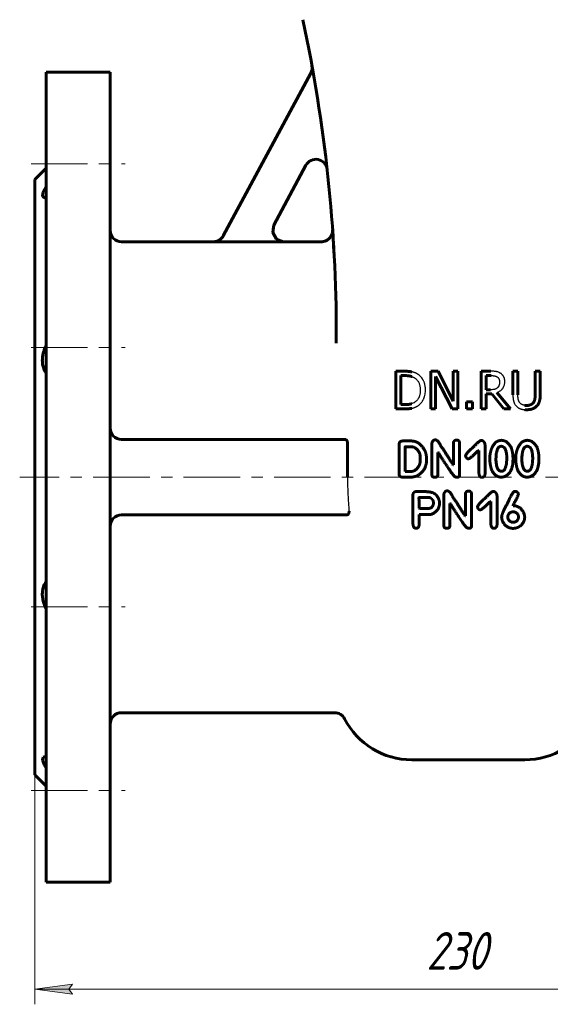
# Model space of a CAD drawing. Header units: millimetres. Extents: x 0 to 596, y -2 to 420.
# Tile 3 of 12: x 123 to 193, y 99 to 230. Entities that reach past the tile are written whole.
import ezdxf

# ---------------------------------------------------------------- set-up
doc = ezdxf.new("R2010")
doc.units = ezdxf.units.MM
for name, pattern in [('K5LT-1', [0]), ('K5LT_AXLED', [12, 7.5, -1.5, 1.5, -1.5]), ('K5LT_BASIC', [0]), ('K5LT_THIN', [0])]:
    doc.linetypes.add(name, pattern=pattern)
doc.layers.add('Системный слой', color=7, linetype='Continuous')
doc.layers.add('Системный слой (1)', color=7, linetype='Continuous', true_color=0x6c6c6c)
doc.styles.add('KDIMTEXTSTYLE', font='txt', dxfattribs={"width": 0.96, "oblique": 15, "height": 5})
doc.styles.add('KTEXTSTYLE', font='txt', dxfattribs={"width": 0.96, "height": 5})
doc.dimstyles.new('KDIMSTYLE (0.50)', dxfattribs={"dimtxt": 5, "dimasz": 1, "dimexe": 2, "dimexo": 0, "dimgap": 1, "dimtad": 1, "dimlfac": 2, "dimtxsty": 'KDIMTEXTSTYLE', "dimsah": 1, "dimcen": 0, "dimdle": 1, "dimadec": 0, "dimazin": 0, "dimtfac": 0.667, "dimtmove": 0, "dimatfit": 3, "dimfxl": 1, "dimtvp": 1, "dimtolj": 1, "dimtzin": 0, "dimarcsym": 0})

# ---------------------------------------------------------------- blocks, each defined once
blk = doc.blocks.new('U6')
at = {"layer": 'Системный слой (1)', "color": 143, "linetype": 'K5LT_BASIC', "lineweight": 60, "true_color": 0x33acca}
for p, q in [((148.72, 200.32), (136.53, 200.32)), ((163.04, 200.32), (158.06, 200.32))]:
    blk.add_line(p, q, dxfattribs=at)
blk = doc.blocks.new('U12')
at = {"layer": 'Системный слой (1)', "color": 143, "linetype": 'K5LT_BASIC', "lineweight": 60, "true_color": 0x33acca}
for p, q in [((156.73, 202.53), (156.59, 201.53)), ((156.59, 201.53), (157.08, 200.68)), ((157.08, 200.68), (158.03, 200.32)), ((158.03, 200.32), (158.06, 200.32))]:
    blk.add_line(p, q, dxfattribs=at)
blk = doc.blocks.new('U15')
at = {"layer": 'Системный слой (1)', "color": 143, "linetype": 'K5LT_BASIC', "lineweight": 60, "true_color": 0x33acca}
for p, q in [((164.65, 200.09), (164.66, 199.96)), ((164.66, 199.96), (164.67, 199.82)), ((164.67, 199.82), (164.68, 199.67))]:
    blk.add_line(p, q, dxfattribs=at)
blk = doc.blocks.new('U25')
at = {"layer": 'Системный слой (1)', "color": 143, "linetype": 'K5LT_BASIC', "lineweight": 60, "true_color": 0x33acca}
for p, q in [((126.41, 131.99), (126.15, 131.93)), ((126.44, 131.99), (126.41, 131.99)), ((126.48, 131.99), (126.44, 131.99)), ((126.53, 131.98), (126.48, 131.99)), ((126.15, 131.93), (126.04, 131.53)), ((126.04, 131.53), (126.32, 130.81)), ((126.32, 130.81), (126.53, 130.48))]:
    blk.add_line(p, q, dxfattribs=at)
blk = doc.blocks.new('U32')
at = {"layer": 'Системный слой (1)', "color": 143, "linetype": 'K5LT_BASIC', "lineweight": 60, "true_color": 0x33acca}
for p, q in [((126.1, 206.85), (126.06, 206.32)), ((126.53, 207.65), (126.1, 206.85)), ((126.06, 206.32), (126.41, 206.14)), ((126.41, 206.14), (126.44, 206.14)), ((126.44, 206.14), (126.48, 206.14)), ((126.48, 206.14), (126.53, 206.15))]:
    blk.add_line(p, q, dxfattribs=at)
blk = doc.blocks.new('D0')
at = {"layer": 'Системный слой (1)'}
for points in [[(130.03, 100.46), (129.53, 101.12), (130.03, 101.78), (125.03, 101.12)], [(240.03, 101.12), (235.03, 101.78), (235.53, 101.12), (235.03, 100.46)]]:
    blk.add_hatch(color=7, dxfattribs=at).paths.add_polyline_path(points)
at = {"layer": 'Системный слой (1)', "color": 7, "linetype": 'K5LT_THIN', "lineweight": 18, "true_color": 0xffffff}
for p, q in [((125.03, 129.57), (125.03, 99.12)), ((240.03, 129.57), (240.03, 99.12)), ((125.03, 101.12), (130.03, 101.78)), ((130.03, 100.46), (125.03, 101.12)), ((125.03, 101.12), (240.03, 101.12)), ((130.03, 101.78), (129.53, 101.12)), ((129.53, 101.12), (130.03, 100.46)), ((235.53, 101.12), (235.03, 101.78)), ((235.03, 101.78), (240.03, 101.12)), ((240.03, 101.12), (235.03, 100.46)), ((235.03, 100.46), (235.53, 101.12))]:
    blk.add_line(p, q, dxfattribs=at)
blk.add_wipeout([(176.99, 102.12), (176.99, 109.5), (187.62, 109.5), (187.62, 102.12)]).dxf.layer = 'Системный слой (1)'
at = {"layer": 'Системный слой (1)', "color": 7, "insert": (176.99, 108.71), "char_height": 5, "attachment_point": 1, "style": 'KTEXTSTYLE'}
blk.add_mtext('\\fArial|b0|c204|p34;\\H5.0;\\W1.000;\\Q15;\\fGOST Type AU|b0|i0|c204|p34;\\Q15;\\W0.960;230', dxfattribs=at)
blk = doc.blocks.new('KDIMARROW_01')
at = {"layer": 'Системный слой'}
blk.add_hatch(color=0, dxfattribs=at).paths.add_polyline_path([(-5, -0.66), (0, 0), (-5, 0.66), (-4.5, 0)])
at = {"layer": 'Системный слой', "color": 0, "linetype": 'K5LT_THIN', "lineweight": 18}
for p, q in [((-4.5, 0), (-5, 0.66)), ((-5, 0.66), (0, 0)), ((0, 0), (-5, -0.66)), ((-5, -0.66), (-4.5, 0))]:
    blk.add_line(p, q, dxfattribs=at)
at = {"layer": 'Системный слой (1)', "color": 0, "linetype": 'K5LT_THIN', "lineweight": 18}
blk.add_line((404.97, 169.07), (404.47, 169.07), dxfattribs=at)

msp = doc.modelspace()

# ---------------------------------------------------------------- linework, layer by layer
at = {"layer": 'Системный слой (1)', "color": 143, "linetype": 'K5LT_BASIC', "lineweight": 60, "true_color": 0x33acca}
for p, q in [((126.5263, 222.8166), (126.5263, 115.3166)), ((126.5263, 222.8166), (135.0263, 222.8166)), ((135.0263, 222.8166), (135.0263, 115.3166)), ((150.033, 201.0832), (161.6412, 222.7045)), ((160.9956, 210.4645), (156.7208, 202.5022)), ((125.0263, 208.5666), (126.5263, 210.0666)), ((125.0263, 208.5666), (125.0263, 129.5666)), ((164.5534, 201.6239), (164.533, 201.9186)), ((164.5333, 201.9143), (164.5365, 201.8672)), ((148.7102, 200.2915), (158.0411, 200.2915)), ((165.0263, 186.8517), (165.0263, 187.8785)), ((174.048, 183.1313), (172.9095, 183.1313)), ((172.9095, 183.1313), (172.9095, 178.1313)), ((177.5732, 183.1313), (177.5732, 178.1313)), ((178.5173, 183.1313), (177.5732, 183.1313)), ((180.531, 179.1726), (178.5173, 183.1313)), ((180.531, 183.1313), (180.531, 179.1726)), ((181.151, 183.1313), (180.531, 183.1313)), ((181.151, 178.1313), (181.151, 183.1313)), ((184.2466, 183.1313), (184.2466, 178.1313)), ((185.5351, 183.1313), (184.2466, 183.1313)), ((188.4524, 183.1313), (188.4524, 180.0114)), ((189.1169, 183.1313), (188.4524, 183.1313)), ((189.1169, 180.0114), (189.1169, 183.1313)), ((191.4062, 183.1313), (191.4062, 179.9951)), ((192.0707, 183.1313), (191.4062, 183.1313)), ((192.0707, 180.0114), (192.0707, 183.1313)), ((173.574, 178.7067), (173.574, 182.5559)), ((173.574, 182.5559), (174.0805, 182.5559)), ((178.1931, 178.1313), (178.1931, 182.4425)), ((178.1931, 182.4425), (180.4054, 178.1313)), ((184.9111, 180.6759), (184.9111, 182.5559)), ((184.9111, 182.5559), (185.5715, 182.5559)), ((185.4946, 180.6759), (184.9111, 180.6759)), ((183.0959, 179.0875), (182.2936, 179.0875)), ((182.2936, 179.0875), (182.2936, 178.1313)), ((183.0959, 178.1313), (183.0959, 179.0875)), ((184.9111, 180.1208), (185.6728, 180.1208)), ((184.9111, 178.1313), (184.9111, 180.1208)), ((185.6728, 180.1208), (187.2531, 178.1313)), ((188.1161, 178.1313), (186.3373, 180.3071)), ((172.9095, 178.1313), (174.0602, 178.1313)), ((174.0805, 178.7067), (173.574, 178.7067)), ((177.5732, 178.1313), (178.1931, 178.1313)), ((180.4054, 178.1313), (181.151, 178.1313)), ((182.2936, 178.1313), (183.0959, 178.1313)), ((184.2466, 178.1313), (184.9111, 178.1313)), ((187.2531, 178.1313), (188.1161, 178.1313)), ((136.5263, 174.0666), (166.2265, 174.0666)), ((173.8435, 173.8767), (173.7237, 173.8698)), ((174.9836, 173.8767), (173.8435, 173.8767)), ((166.5153, 173.5666), (166.5153, 169.0666)), ((173.3505, 173.4213), (173.3505, 169.4671)), ((174.1482, 173.079), (174.138, 169.8471)), ((174.9288, 173.1166), (174.1859, 173.1166)), ((177.7025, 173.548), (177.7025, 169.4089)), ((180.5543, 173.5275), (180.5543, 170.7133)), ((181.3725, 169.2959), (181.3725, 173.548)), ((183.8757, 172.6339), (183.951, 172.6339)), ((183.951, 172.6339), (183.951, 169.5424)), ((184.7556, 169.5048), (184.7556, 173.3837)), ((176.1647, 171.4049), (176.1647, 171.6342)), ((178.5002, 169.4089), (178.5002, 172.3669)), ((178.5002, 172.3669), (178.5378, 172.3669)), ((182.5268, 171.5076), (182.5816, 171.5076)), ((186.2129, 171.8191), (186.1958, 171.4322)), ((188.4691, 171.5247), (188.4691, 171.5418)), ((189.6525, 171.8191), (189.6354, 171.4322)), ((191.9086, 171.5247), (191.9086, 171.5418)), ((180.5543, 170.7133), (180.5166, 170.7133)), ((186.86, 169.8779), (187.0277, 169.8779)), ((190.2996, 169.8779), (190.4673, 169.8779)), ((173.7853, 169.0666), (174.8329, 169.0666)), ((174.138, 169.8471), (174.1756, 169.8266)), ((174.1756, 169.8266), (174.9288, 169.8266)), ((180.9377, 169.0734), (181.0678, 169.0734)), ((175.1752, 166.7162), (175.1923, 163.0085)), ((176.6371, 167.1613), (175.61, 167.1613)), ((177.3971, 166.3739), (176.0277, 166.3739)), ((179.29, 166.7813), (179.29, 162.6422)), ((182.1418, 166.7607), (182.1418, 163.9466)), ((182.96, 162.5292), (182.96, 166.7813)), ((186.3431, 162.7381), (186.3431, 166.617)), ((176.0106, 164.9463), (176.0482, 164.9086)), ((176.0482, 164.9086), (177.0924, 164.9086)), ((180.0877, 162.6422), (180.0877, 165.6002)), ((180.0877, 165.6002), (180.1253, 165.6002)), ((184.1143, 164.7408), (184.1691, 164.7408)), ((185.4632, 165.8672), (185.5385, 165.8672)), ((185.5385, 165.8672), (185.5385, 162.7757)), ((188.4783, 165.2818), (188.4783, 165.2989)), ((188.4954, 165.2818), (188.4783, 165.2818)), ((166.4456, 164.0666), (136.5263, 164.0666)), ((176.0106, 164.128), (177.606, 164.128)), ((176.0106, 162.762), (176.0106, 164.128)), ((182.1418, 163.9466), (182.1041, 163.9466)), ((187.7833, 163.8165), (187.7833, 163.7069)), ((188.6289, 164.4738), (188.516, 164.4738)), ((189.1904, 163.6693), (189.1904, 163.7788)), ((182.5252, 162.3067), (182.6553, 162.3067)), ((164.7946, 137.8166), (136.5263, 137.8166)), ((175.0263, 131.5666), (190.0263, 131.5666)), ((125.0263, 129.5666), (126.5263, 128.0666)), ((126.5263, 115.3166), (135.0263, 115.3166))]:
    msp.add_line(p, q, dxfattribs=at)
at = {"layer": 'Системный слой (1)', "color": 30, "linetype": 'K5LT_AXLED', "lineweight": 18, "true_color": 0xff8000}
for p, q in [((124.5263, 210.6411), (137.0263, 210.6411)), ((124.5263, 186.2873), (137.0263, 186.2873)), ((236.2763, 169.0666), (123.0263, 169.0666)), ((124.5263, 151.8458), (137.0263, 151.8458)), ((124.5263, 127.492), (137.0263, 127.492))]:
    msp.add_line(p, q, dxfattribs=at)
at = {"layer": 'Системный слой (1)', "color": 143, "linetype": 'K5LT_BASIC', "lineweight": 60, "true_color": 0x33acca}
for centre, radius, start, end in [((-34.9737, 187.8785), 200, 0, 12.094757), ((160.3196, 223.414), 1.5, 331.769278, 10.312693), ((162.3172, 209.7549), 1.5, 6.327348, 151.769278), ((136.5263, 201.8166), 1.5, 180, 270), ((-34.9737, 187.8785), 200, 4.010382, 4.025513), ((136.5263, 175.5666), 1.5, 180, 270), ((136.5263, 162.5666), 1.5, 90, 180), ((136.5263, 136.3166), 1.5, 90, 180), ((164.7946, 136.3166), 1.5, 27.162888, 90), ((175.0263, 141.5666), 10, 207.162888, 270), ((190.0263, 141.5666), 10, 270, 332.837112)]:
    msp.add_arc(centre, radius, start, end, dxfattribs=at)
at = {"layer": 'Системный слой (1)', "color": 7, "linetype": 'K5LT-1'}
for points, knots in [([(158.0411, 200.2915), (157.9798, 200.2916), (157.8578, 200.2993), (157.6763, 200.3333), (157.5003, 200.3892), (157.3346, 200.4653), (157.2279, 200.5308), (157.1703, 200.5716), (157.1533, 200.5839), (157.1277, 200.6031), (157.0861, 200.6361), (157.0059, 200.7055), (156.9019, 200.813), (156.7933, 200.9561), (156.7176, 201.0844), (156.6662, 201.1932), (156.6411, 201.2568), (156.6269, 201.2973), (156.6201, 201.3172), (156.6101, 201.3487), (156.5959, 201.3977), (156.5717, 201.4966), (156.5576, 201.5858), (156.5509, 201.6581), (156.5491, 201.681), (156.5468, 201.718), (156.5449, 201.7723), (156.5458, 201.8776), (156.559, 202.0231), (156.5958, 202.1961), (156.6496, 202.3565), (156.6952, 202.4546), (156.7208, 202.5022)], [0, 0, 0, 0, 0.036773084, 0.073546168, 0.111402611, 0.147966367, 0.183140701, 0.186883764, 0.190595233, 0.19579347, 0.206189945, 0.222511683, 0.259626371, 0.295535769, 0.330558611, 0.349242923, 0.367927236, 0.371564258, 0.375181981, 0.380621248, 0.391499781, 0.405919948, 0.442097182, 0.445866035, 0.449741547, 0.455874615, 0.468140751, 0.482363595, 0.519121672, 0.555879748, 0.588361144, 0.620842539, 0.620842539, 0.620842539, 0.620842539]), ([(150.033, 201.0832), (150.0036, 201.0284), (149.9381, 200.9228), (149.8206, 200.7771), (149.719, 200.6789), (149.6459, 200.6188), (149.5961, 200.5803), (149.5116, 200.5213), (149.4119, 200.4642), (149.3111, 200.4169), (149.2534, 200.3937), (149.163, 200.3608), (149.0908, 200.3398), (148.9737, 200.3143), (148.8653, 200.2971), (148.762, 200.2915), (148.7102, 200.2915)], [0, 0, 0, 0, 0.037310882, 0.074621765, 0.112644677, 0.122106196, 0.131567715, 0.150490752, 0.184027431, 0.20074764, 0.217467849, 0.221350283, 0.258673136, 0.262487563, 0.293569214, 0.324650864, 0.324650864, 0.324650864, 0.324650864]), ([(175.839, 182.7342), (175.8243, 182.7439), (175.7945, 182.7628), (175.7487, 182.7901), (175.7015, 182.8164), (175.6528, 182.8417), (175.6027, 182.8662), (175.5512, 182.8896), (175.4984, 182.9121), (175.444, 182.9337), (175.3884, 182.9542), (175.3315, 182.9738), (175.2732, 182.9924), (175.2187, 183.0084), (175.1758, 183.0202), (175.1455, 183.0282), (175.1147, 183.036), (175.0752, 183.0452), (175.0427, 183.052), (175.0263, 183.0553)], [-1.166779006, -1.166779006, -1.166779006, -1.166779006, -1.10898248, -1.051185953, -0.993389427, -0.9355929, -0.877796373, -0.819999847, -0.76220332, -0.704406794, -0.646610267, -0.58881374, -0.531017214, -0.473220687, -0.431218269, -0.410217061, -0.389215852, -0.347213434, -0.305211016, -0.305211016, -0.305211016, -0.305211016]), ([(186.8074, 182.8679), (186.7794, 182.886), (186.7228, 182.9202), (186.6593, 182.9533), (186.5699, 182.9955), (186.4815, 183.0301), (186.3697, 183.0619), (186.3118, 183.0745), (186.2775, 183.0808), (186.2631, 183.0833), (186.2342, 183.0879), (186.1895, 183.0945), (186.1161, 183.1038), (185.9902, 183.1164), (185.797, 183.1282), (185.6272, 183.1313), (185.5351, 183.1313)], [-0.264188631, -0.264188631, -0.264188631, -0.264188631, -0.243054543, -0.221920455, -0.217669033, -0.177940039, -0.158613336, -0.139286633, -0.137873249, -0.13504648, -0.129392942, -0.118085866, -0.105398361, -0.082665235, -0.042482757, 0, 0, 0, 0]), ([(175.0263, 182.4292), (175.0589, 182.418), (175.1072, 182.4001), (175.1707, 182.3737), (175.2178, 182.3527), (175.2645, 182.3304), (175.3107, 182.3069), (175.3563, 182.2822), (175.3864, 182.2649), (175.4014, 182.2561)], [-0.0834616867, -0.0834616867, -0.0834616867, -0.0834616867, -0.062596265, -0.0521635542, -0.0417308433, -0.0312981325, -0.0208654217, -0.0104327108, 0, 0, 0, 0]), ([(175.4014, 182.2561), (175.4286, 182.2394), (175.4819, 182.2045), (175.5375, 182.1627), (175.6136, 182.1009), (175.7059, 182.0147), (175.8208, 181.8764), (175.9203, 181.7208), (176.0018, 181.5514), (176.049, 181.4173), (176.0897, 181.2751), (176.1241, 181.1192), (176.1456, 180.9453), (176.1539, 180.8241), (176.1569, 180.7622), (176.1587, 180.6992), (176.1591, 180.6567), (176.1591, 180.6353)], [-0.374955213, -0.374955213, -0.374955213, -0.374955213, -0.354538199, -0.334121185, -0.329874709, -0.290452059, -0.2510413, -0.21163054, -0.170864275, -0.13311268, -0.125703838, -0.08384875, -0.041993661, -0.031495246, -0.020996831, -0.010498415, 0, 0, 0, 0]), ([(176.8519, 180.6272), (176.8519, 180.6616), (176.851, 180.73), (176.847, 180.8312), (176.8402, 180.9306), (176.828, 181.0556), (176.8071, 181.2034), (176.7736, 181.368), (176.732, 181.5227), (176.6857, 181.66), (176.6353, 181.7844), (176.5821, 181.8966), (176.5238, 182.0043), (176.4773, 182.0805), (176.4019, 182.1954), (176.2891, 182.3449), (176.1034, 182.5359), (175.9468, 182.6609), (175.8555, 182.7233), (175.839, 182.7342)], [-0.387823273, -0.387823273, -0.387823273, -0.387823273, -0.373982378, -0.360141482, -0.346300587, -0.332459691, -0.306719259, -0.280978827, -0.256742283, -0.232505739, -0.21223913, -0.19197252, -0.171727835, -0.151483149, -0.147108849, -0.102245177, -0.055770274, -0.009942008, 0, 0, 0, 0]), ([(185.5715, 182.5559), (185.5884, 182.5559), (185.622, 182.5557), (185.6713, 182.5547), (185.7192, 182.553), (185.7638, 182.5508), (185.8051, 182.548), (185.8435, 182.5448), (185.8808, 182.5411), (185.9155, 182.537), (185.9478, 182.5327), (185.9879, 182.5265), (186.0338, 182.5182), (186.0846, 182.5067), (186.1317, 182.4937), (186.1774, 182.4788), (186.2121, 182.4655), (186.2654, 182.4431), (186.314, 182.4183), (186.355, 182.3928), (186.3657, 182.3857)], [-0.17270588, -0.17270588, -0.17270588, -0.17270588, -0.164641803, -0.156577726, -0.148513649, -0.140449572, -0.133300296, -0.12615102, -0.119001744, -0.111852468, -0.105488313, -0.099124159, -0.086395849, -0.075006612, -0.063617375, -0.052228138, -0.040838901, -0.036713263, -0.009809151, 0, 0, 0, 0]), ([(186.3373, 180.3071), (186.3757, 180.3214), (186.4508, 180.352), (186.5295, 180.39), (186.6347, 180.4459), (186.7587, 180.5231), (186.8882, 180.6286), (186.9802, 180.7192), (187.0629, 180.8117), (187.1354, 180.9085), (187.1947, 181.008), (187.2452, 181.1063), (187.2977, 181.2374), (187.3298, 181.3581), (187.3491, 181.4569), (187.3604, 181.529), (187.3693, 181.6181), (187.3731, 181.688), (187.3744, 181.7369), (187.3746, 181.7616), (187.3746, 181.7739)], [-0.242803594, -0.242803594, -0.242803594, -0.242803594, -0.228120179, -0.213436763, -0.21050008, -0.183310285, -0.157453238, -0.14489377, -0.132334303, -0.108410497, -0.09758135, -0.086752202, -0.065093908, -0.042917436, -0.039817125, -0.028177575, -0.016538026, -0.008269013, -0.004134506, 0, 0, 0, 0]), ([(186.3657, 182.3857), (186.3788, 182.3769), (186.4044, 182.3585), (186.4307, 182.3369), (186.4659, 182.3057), (186.507, 182.2638), (186.5568, 182.1982), (186.591, 182.1388), (186.6141, 182.0879), (186.6346, 182.0355), (186.6482, 181.9903), (186.6634, 181.9263), (186.6755, 181.8566), (186.6812, 181.7775), (186.6818, 181.7314), (186.6818, 181.7212)], [-0.133910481, -0.133910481, -0.133910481, -0.133910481, -0.125731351, -0.117552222, -0.115894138, -0.100560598, -0.085684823, -0.070497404, -0.062903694, -0.055309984, -0.040312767, -0.037997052, -0.02133731, -0.004677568, 0, 0, 0, 0]), ([(186.6818, 181.7212), (186.6818, 181.7061), (186.6814, 181.6759), (186.6798, 181.6315), (186.6771, 181.5878), (186.6734, 181.5465), (186.6688, 181.5073), (186.6617, 181.4577), (186.6508, 181.3996), (186.6347, 181.3344), (186.6164, 181.2758), (186.596, 181.2218), (186.5663, 181.1563), (186.5228, 181.0801), (186.4724, 181.0132), (186.4295, 180.9658), (186.4088, 180.9452), (186.3981, 180.9352)], [-0.153701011, -0.153701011, -0.153701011, -0.153701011, -0.146890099, -0.140079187, -0.133268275, -0.126457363, -0.120200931, -0.1139445, -0.101431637, -0.089803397, -0.078175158, -0.067754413, -0.057333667, -0.037097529, -0.016861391, -0.008430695, 0, 0, 0, 0]), ([(187.3746, 181.7739), (187.3746, 181.7907), (187.3742, 181.8241), (187.3723, 181.8734), (187.3691, 181.9218), (187.3634, 181.9824), (187.3536, 182.0538), (187.338, 182.1328), (187.3187, 182.2066), (187.2964, 182.2745), (187.2709, 182.3381), (187.2473, 182.3875), (187.2269, 182.4252), (187.2059, 182.4613), (187.1782, 182.5053), (187.1427, 182.556), (187.1141, 182.5927), (187.0679, 182.6484), (186.9967, 182.7239), (186.8989, 182.8057), (186.8314, 182.8524), (186.8074, 182.8679)], [-0.317196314, -0.317196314, -0.317196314, -0.317196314, -0.306931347, -0.29666638, -0.286401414, -0.276136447, -0.257158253, -0.238180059, -0.220412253, -0.202644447, -0.185770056, -0.168895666, -0.160756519, -0.152617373, -0.13633908, -0.120060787, -0.103782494, -0.099561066, -0.062783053, -0.021733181, 0, 0, 0, 0]), ([(176.1591, 180.6353), (176.1591, 180.6074), (176.1585, 180.5519), (176.1557, 180.47), (176.1511, 180.3899), (176.1448, 180.3144), (176.1371, 180.2433), (176.1251, 180.1537), (176.1069, 180.0494), (176.08, 179.9332), (176.0501, 179.8309), (176.0172, 179.7383), (175.9822, 179.6549), (175.9435, 179.5757), (175.8873, 179.4751), (175.8051, 179.354), (175.6888, 179.221), (175.5714, 179.1168), (175.4925, 179.0594), (175.4621, 179.0389)], [-0.452495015, -0.452495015, -0.452495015, -0.452495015, -0.436047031, -0.419599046, -0.403151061, -0.386703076, -0.371728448, -0.356753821, -0.326804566, -0.299259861, -0.271715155, -0.247850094, -0.223985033, -0.200484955, -0.176984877, -0.129984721, -0.079421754, -0.029598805, 0, 0, 0, 0]), ([(175.8309, 178.5324), (175.9017, 178.5792), (175.9762, 178.6355), (176.1117, 178.7534), (176.1856, 178.8274), (176.2567, 178.9092), (176.2854, 178.9431), (176.3358, 179.0058), (176.4042, 179.0994), (176.4679, 179.1986), (176.5166, 179.2823), (176.5633, 179.3679), (176.6181, 179.4792), (176.6754, 179.6159), (176.724, 179.7543), (176.7536, 179.8574), (176.7925, 180.0118), (176.8327, 180.2267), (176.8505, 180.4658), (176.8519, 180.6035), (176.8519, 180.6272)], [-0.457315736, -0.457315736, -0.457315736, -0.457315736, -0.405205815, -0.399759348, -0.346887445, -0.341365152, -0.334277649, -0.320102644, -0.293229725, -0.26561826, -0.251812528, -0.238006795, -0.210395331, -0.182783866, -0.156025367, -0.129266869, -0.124053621, -0.069295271, -0.011911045, 0, 0, 0, 0]), ([(186.3981, 180.9352), (186.3867, 180.9237), (186.3631, 180.9016), (186.3358, 180.879), (186.2956, 180.8482), (186.2403, 180.8117), (186.1689, 180.7765), (186.1081, 180.7533), (186.0689, 180.741), (186.0368, 180.7324), (186.0126, 180.7267), (185.988, 180.7215), (185.9559, 180.7151), (185.9159, 180.7078), (185.857, 180.6987), (185.7234, 180.6821), (185.5969, 180.6759), (185.4946, 180.6759)], [-0.138718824, -0.138718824, -0.138718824, -0.138718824, -0.131153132, -0.12358744, -0.122004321, -0.107152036, -0.092060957, -0.084515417, -0.076969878, -0.073268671, -0.069567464, -0.065866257, -0.06216505, -0.055259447, -0.048353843, -0.037028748, 0, 0, 0, 0]), ([(175.4621, 179.0389), (175.4482, 179.0292), (175.4202, 179.0101), (175.363, 178.9739), (175.2602, 178.9153), (175.1554, 178.8682), (175.0656, 178.8356), (175.0395, 178.8268), (175.0263, 178.8226)], [-0.2123206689, -0.2123206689, -0.2123206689, -0.2123206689, -0.2084233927, -0.2045261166, -0.1967315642, -0.1811424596, -0.1780041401, -0.1748658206, -0.1748658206, -0.1748658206, -0.1748658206]), ([(188.4524, 180.0114), (188.4524, 179.9811), (188.4529, 179.921), (188.4553, 179.8327), (188.4593, 179.7465), (188.4647, 179.6659), (188.4712, 179.5908), (188.4814, 179.4969), (188.4938, 179.4092), (188.5082, 179.3276), (188.5195, 179.2711), (188.5318, 179.2163), (188.5448, 179.1648), (188.5582, 179.1165), (188.5721, 179.0713), (188.5872, 179.0269), (188.6034, 178.9836), (188.6208, 178.9413), (188.6453, 178.8863), (188.692, 178.7935), (188.7701, 178.6691), (188.8583, 178.5615), (188.915, 178.5032), (188.9305, 178.4879)], [-0.21162953, -0.21162953, -0.21162953, -0.21162953, -0.202529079, -0.193428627, -0.184328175, -0.175227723, -0.167070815, -0.158913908, -0.142600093, -0.135238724, -0.127877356, -0.120515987, -0.113154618, -0.106538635, -0.099922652, -0.093306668, -0.086690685, -0.080193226, -0.073695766, -0.060700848, -0.035047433, -0.009394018, 0, 0, 0, 0]), ([(189.3317, 179.0024), (189.3187, 179.0221), (189.2941, 179.0621), (189.2698, 179.1078), (189.2471, 179.1547), (189.226, 179.2029), (189.2078, 179.2527), (189.1965, 179.2875), (189.1886, 179.3136), (189.1786, 179.3495), (189.1699, 179.3863), (189.1637, 179.4163), (189.159, 179.4409), (189.1526, 179.4775), (189.1465, 179.5175), (189.1411, 179.5594), (189.136, 179.6023), (189.1302, 179.6616), (189.1244, 179.7395), (189.1208, 179.8111), (189.1188, 179.8706), (189.1177, 179.9164), (189.1171, 179.9634), (189.1169, 179.9953), (189.1169, 180.0114)], [-0.563517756, -0.563517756, -0.563517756, -0.563517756, -0.519918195, -0.476318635, -0.467303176, -0.4231448, -0.378986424, -0.369859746, -0.356337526, -0.329293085, -0.302248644, -0.288726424, -0.275204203, -0.258293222, -0.224471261, -0.20756028, -0.190649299, -0.156827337, -0.117620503, -0.078413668, -0.058810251, -0.039206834, -0.019603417, 0, 0, 0, 0]), ([(175.0263, 178.2058), (175.0331, 178.2071), (175.0467, 178.2098), (175.0668, 178.2139), (175.0868, 178.2183), (175.1136, 178.2243), (175.1469, 178.2324), (175.2108, 178.2493), (175.2679, 178.2667), (175.3546, 178.2961), (175.4256, 178.3231), (175.5113, 178.3601), (175.5754, 178.39), (175.6395, 178.4222), (175.7036, 178.4568), (175.7675, 178.4934), (175.8098, 178.5192), (175.8309, 178.5324)], [-0.268572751, -0.268572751, -0.268572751, -0.268572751, -0.261958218, -0.255343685, -0.248729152, -0.242114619, -0.228885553, -0.215656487, -0.178655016, -0.172086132, -0.129114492, -0.107628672, -0.086142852, -0.064607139, -0.043071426, -0.021535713, 0, 0, 0, 0]), ([(188.9305, 178.4879), (188.9515, 178.4669), (188.9946, 178.4264), (189.0447, 178.385), (189.0967, 178.3452), (189.1387, 178.3155), (189.1897, 178.2831), (189.2209, 178.2646), (189.2492, 178.2486), (189.2843, 178.2296), (189.3348, 178.2044), (189.3967, 178.1768), (189.4453, 178.1575), (189.4775, 178.1457), (189.4922, 178.1405), (189.5102, 178.1343), (189.5367, 178.1255), (189.5853, 178.1106), (189.6493, 178.0931), (189.733, 178.0742), (189.8504, 178.0527), (189.9522, 178.0403), (190.0263, 178.0346)], [-0.529439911, -0.529439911, -0.529439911, -0.529439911, -0.488562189, -0.447684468, -0.439400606, -0.397649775, -0.376774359, -0.355898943, -0.3474219, -0.331826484, -0.30063565, -0.269444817, -0.238253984, -0.227673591, -0.222383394, -0.217093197, -0.201804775, -0.186516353, -0.155939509, -0.129399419, -0.102859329, -0.050493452, -0.050493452, -0.050493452, -0.050493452]), ([(190.0263, 178.6075), (190.0135, 178.6092), (189.9879, 178.6128), (189.9503, 178.6193), (189.9134, 178.6266), (189.8673, 178.6373), (189.8129, 178.6522), (189.753, 178.6726), (189.6971, 178.6955), (189.6296, 178.7281), (189.5527, 178.7742), (189.4707, 178.8382), (189.4092, 178.9002), (189.3697, 178.9487), (189.3475, 178.979), (189.3369, 178.9946), (189.3317, 179.0024)], [-0.194682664, -0.194682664, -0.194682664, -0.194682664, -0.186781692, -0.17888072, -0.170979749, -0.163078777, -0.148383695, -0.133688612, -0.11991109, -0.106133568, -0.079988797, -0.053984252, -0.027979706, -0.013989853, -0.006994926, 0, 0, 0, 0]), ([(166.5153, 169.0666), (166.5153, 168.7332), (166.5216, 168.0565), (166.5516, 167.0139), (166.6053, 165.931), (166.6648, 165.1104), (166.7055, 164.6483), (166.713, 164.5666)], [8.311088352, 8.311088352, 8.311088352, 8.311088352, 8.511090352, 8.711092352, 8.912966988, 9.125243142, 9.170827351, 9.170827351, 9.170827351, 9.170827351])]:
    msp.add_open_spline(points, degree=3, knots=knots, dxfattribs=at)
at = {"layer": 'Системный слой (1)', "color": 143, "linetype": 'K5LT_BASIC', "lineweight": 60, "true_color": 0x33acca}
for points, knots in [([(164.5333, 201.9143), (164.5333, 201.9143), (164.5333, 201.9142), (164.5334, 201.9132), (164.5334, 201.9129), (164.5334, 201.9122), (164.5335, 201.9118), (164.5335, 201.9107), (164.5335, 201.9106), (164.5336, 201.9102), (164.5336, 201.91), (164.5336, 201.9091), (164.5337, 201.9083), (164.5338, 201.9061), (164.5339, 201.9044), (164.534, 201.9029), (164.534, 201.9027), (164.5341, 201.9018), (164.5341, 201.9008), (164.5343, 201.8985), (164.5343, 201.8973), (164.5345, 201.8945), (164.5345, 201.8932), (164.5347, 201.8903), (164.5348, 201.8887), (164.5349, 201.8849), (164.535, 201.8825), (164.5352, 201.8776), (164.5353, 201.875), (164.5355, 201.87), (164.5356, 201.8678), (164.5357, 201.8649), (164.5357, 201.8642), (164.5358, 201.8625), (164.5358, 201.8614), (164.5359, 201.8583), (164.5359, 201.8561), (164.5361, 201.8496), (164.5362, 201.8453), (164.5364, 201.8322), (164.5364, 201.8233), (164.5364, 201.8038), (164.5362, 201.7931), (164.5354, 201.7611), (164.5344, 201.7396), (164.53, 201.6756), (164.5253, 201.6329), (164.5085, 201.5239), (164.4937, 201.458), (164.4557, 201.3282), (164.4323, 201.2644), (164.3776, 201.1415), (164.3465, 201.0824), (164.2775, 200.9709), (164.24, 200.9185), (164.1597, 200.821), (164.1171, 200.7756), (164.0228, 200.6868), (163.9707, 200.644), (163.8595, 200.5643), (163.8004, 200.5276), (163.6772, 200.4621), (163.613, 200.4334), (163.4821, 200.3851), (163.4154, 200.3655), (163.2818, 200.3361), (163.215, 200.326), (163.1109, 200.3178), (163.0737, 200.3163), (163.0365, 200.3163)], [0, 0, 0, 0, 0.6691545, 0.6691545, 1.00369916, 1.00369916, 1.27138703, 1.27138703, 1.33830899, 1.33830899, 1.40523096, 1.40523096, 1.59529125, 1.59529125, 1.77126946, 1.77126946, 1.78535154, 1.78535154, 1.85938742, 1.85938742, 1.9334233, 1.9334233, 1.98937616, 1.98937616, 2.04532902, 2.04532902, 2.11209543, 2.11209543, 2.17886183, 2.17886183, 2.23290787, 2.23290787, 2.24853755, 2.24853755, 2.27315819, 2.27315819, 2.32239949, 2.32239949, 2.42088207, 2.42088207, 2.61784725, 2.61784725, 2.85548084, 2.85548084, 3.33074802, 3.33074802, 4.28128238, 4.28128238, 5.77608288, 5.77608288, 7.27861456, 7.27861456, 8.75670203, 8.75670203, 10.18208694, 10.18208694, 11.55806335, 11.55806335, 13.05173715, 13.05173715, 14.58959066, 14.58959066, 16.14449549, 16.14449549, 17.68264103, 17.68264103, 19.17542646, 19.17542646, 20, 20, 20, 20]), ([(148.7243, 200.3166), (149.0323, 200.3166), (149.57, 200.4882), (149.9366, 200.9035), (150.0459, 201.107)], [0, 0, 0, 0, 0.57142718, 1, 1, 1, 1]), ([(164.7253, 198.8441), (164.7184, 198.9698), (164.7116, 199.0918), (164.6982, 199.3285), (164.6916, 199.4431), (164.6787, 199.6648), (164.6723, 199.7719), (164.6631, 199.927), (164.66, 199.9779), (164.6566, 200.0342), (164.6562, 200.0408), (164.6549, 200.0615), (164.654, 200.0764), (164.6531, 200.0907), (164.6531, 200.0907), (164.6514, 200.1185), (164.6497, 200.1465), (164.6422, 200.2697), (164.6365, 200.3618), (164.6309, 200.45)], [0, 0, 0, 0, 4.26033363, 4.26033363, 8.52066727, 8.52066727, 12.7810009, 12.7810009, 14.91646892, 14.91646892, 15.19283071, 15.19283071, 15.8217986, 15.8217986, 15.82192264, 15.82192264, 17.04133454, 17.04133454, 21.30166817, 21.30166817, 21.30166817, 21.30166817]), ([(126.5263, 186.556), (126.4524, 186.4021), (126.3258, 186.1082), (126.1924, 185.7044), (126.1115, 185.3747), (126.0624, 185.0971), (126.0331, 184.8315), (126.0224, 184.5505), (126.0343, 184.2856), (126.0691, 184.0148), (126.1238, 183.7643), (126.1989, 183.5317), (126.3066, 183.2742), (126.4168, 183.0778), (126.5068, 182.948), (126.5263, 182.921)], [0, 0, 0, 0, 1.9446166, 3.6206512, 4.83390498, 5.85012304, 6.90687576, 7.99967183, 9.2562934, 10.21225863, 11.51151657, 12.66494211, 13.58544075, 15.48769304, 16, 16, 16, 16]), ([(175.0263, 183.0553), (174.9633, 183.0679), (174.8097, 183.093), (174.4964, 183.1232), (174.2224, 183.1313), (174.048, 183.1313)], [0, 0, 0, 0, 1.42388033, 3.29161844, 6, 6, 6, 6]), ([(174.0805, 182.5559), (174.2208, 182.5559), (174.4779, 182.5451), (174.6996, 182.5138), (174.8117, 182.4899), (174.8787, 182.4739), (174.9502, 182.4543), (175.0028, 182.4372), (175.0263, 182.4292)], [0, 0, 0, 0, 2.48036049, 5.18273657, 6.03002661, 6.3002568, 7.6501244, 9, 9, 9, 9]), ([(191.4062, 179.9951), (191.4062, 179.9125), (191.4027, 179.7865), (191.3946, 179.6746), (191.3857, 179.582), (191.3758, 179.506), (191.3657, 179.4471), (191.3594, 179.414), (191.3542, 179.3892), (191.3496, 179.3693), (191.3427, 179.3419), (191.3337, 179.309), (191.3185, 179.2608), (191.2984, 179.206), (191.2714, 179.1431), (191.2359, 179.0735), (191.2073, 179.0264), (191.1915, 179.0024)], [0, 0, 0, 0, 1.65418817, 2.90202892, 3.30815078, 4.82419679, 6.04776277, 6.5564407, 7.06051483, 7.91073214, 8.19870948, 9.31524689, 10.52794805, 11.99821138, 13.80757356, 15.83444043, 18, 18, 18, 18]), ([(191.5926, 178.4879), (191.6183, 178.5124), (191.6623, 178.5577), (191.7158, 178.6213), (191.7549, 178.6731), (191.788, 178.7211), (191.8201, 178.7726), (191.8499, 178.8256), (191.8806, 178.8863), (191.9134, 178.9606), (191.9347, 179.0186), (191.9491, 179.0617), (191.9589, 179.0929), (191.9674, 179.1229), (191.9772, 179.1589), (191.9884, 179.2034), (192.0023, 179.2647), (192.0169, 179.3386), (192.0406, 179.4806), (192.0618, 179.6794), (192.0699, 179.8771), (192.0707, 179.9836), (192.0707, 180.0114)], [0, 0, 0, 0, 0.83173383, 1.42826492, 1.8327512, 2.25750268, 2.71579537, 3.19377461, 3.66665345, 4.36397324, 5.32117064, 5.57634072, 6.08639082, 6.73718081, 7.16333475, 8.12044914, 9.27491902, 10.65817089, 12.2466663, 17.08578968, 21.4508879, 23, 23, 23, 23]), ([(174.0602, 178.1313), (174.2178, 178.1313), (174.4762, 178.1384), (174.7902, 178.1663), (174.9541, 178.1917), (175.0263, 178.2058)], [0, 0, 0, 0, 2.50647091, 4.37335715, 6, 6, 6, 6]), ([(175.0263, 178.8226), (174.9914, 178.8114), (174.9383, 178.7963), (174.866, 178.7793), (174.8102, 178.768), (174.7527, 178.7575), (174.6736, 178.7448), (174.5517, 178.7288), (174.3491, 178.7113), (174.1837, 178.7067), (174.0805, 178.7067)], [0, 0, 0, 0, 1.2956016, 1.95094014, 2.61870454, 3.29978261, 3.99901361, 5.42081371, 7.57181593, 11, 11, 11, 11]), ([(190.2596, 178.5932), (190.2002, 178.5932), (190.1226, 178.5964), (190.0451, 178.6051), (190.0263, 178.6075)], [0, 0, 0, 0, 3.79114136, 5, 5, 5, 5]), ([(190.0263, 178.0346), (190.0866, 178.0299), (190.164, 178.0266), (190.2419, 178.0259), (190.2596, 178.0259)], [0, 0, 0, 0, 3.87121279, 5, 5, 5, 5]), ([(191.1915, 179.0024), (191.1792, 178.9839), (191.1532, 178.9478), (191.1088, 178.8962), (191.0585, 178.8471), (191.0074, 178.8056), (190.9531, 178.7681), (190.9142, 178.7452), (190.8817, 178.7279), (190.8589, 178.7164), (190.8297, 178.7029), (190.8068, 178.6931), (190.7761, 178.6808), (190.7427, 178.6684), (190.7079, 178.657), (190.6674, 178.6449), (190.6173, 178.6317), (190.5297, 178.6134), (190.4105, 178.5974), (190.3137, 178.5932), (190.2596, 178.5932)], [0, 0, 0, 0, 0.93812903, 1.83646671, 2.76079589, 3.7873564, 4.56511727, 5.62121346, 5.89730848, 6.4682108, 7.04230511, 7.84624372, 8.10984108, 9.30559853, 10.38307693, 10.77283677, 12.3869048, 14.09863624, 17.15525185, 21, 21, 21, 21]), ([(190.2596, 178.0259), (190.3691, 178.0259), (190.5375, 178.0342), (190.6918, 178.0544), (190.8195, 178.077), (190.9191, 178.1009), (190.9958, 178.1248), (191.0336, 178.1379), (191.0647, 178.1493), (191.0968, 178.1618), (191.1302, 178.1759), (191.1704, 178.1937), (191.2166, 178.2161), (191.2761, 178.248), (191.3403, 178.286), (191.4191, 178.3391), (191.5057, 178.4067), (191.5635, 178.4592), (191.5926, 178.4879)], [0, 0, 0, 0, 1.90741322, 3.30799985, 3.75655855, 5.42799515, 6.5129735, 6.8409578, 7.16381905, 8.0399636, 8.61502757, 9.18164745, 10.54563517, 11.44888099, 12.89219493, 14.70374705, 16.76881006, 19, 19, 19, 19]), ([(166.5153, 173.5666), (166.5153, 173.5962), (166.5123, 173.6511), (166.5017, 173.7173), (166.4882, 173.7746), (166.4759, 173.8137), (166.4572, 173.8619), (166.4392, 173.8996), (166.4159, 173.9384), (166.395, 173.9676), (166.3723, 173.994), (166.344, 174.0209), (166.3121, 174.0433), (166.276, 174.0596), (166.248, 174.0657), (166.2315, 174.0666), (166.2265, 174.0666)], [0, 0, 0, 0, 1.85934181, 3.3734965, 4.13657014, 5.60957703, 6.07304465, 7.74106911, 8.73386519, 9.78601605, 10.85182217, 11.85659498, 13.47701572, 14.8514026, 16.33384192, 17, 17, 17, 17]), ([(166.4456, 164.0666), (166.471, 164.0665), (166.5179, 164.0768), (166.5782, 164.1166), (166.6169, 164.16), (166.6398, 164.1943), (166.6532, 164.2178), (166.666, 164.2437), (166.6784, 164.2734), (166.6924, 164.315), (166.7024, 164.3557), (166.7093, 164.3969), (166.7132, 164.4286), (166.7156, 164.4631), (166.7167, 164.5088), (166.7151, 164.5435), (166.713, 164.5666)], [0, 0, 0, 0, 2.99626906, 5.54509649, 7.54130081, 8.35063024, 9.05151513, 9.73827797, 10.6075474, 11.45304634, 12.86257973, 13.44318457, 14.19193076, 14.89657727, 15.59829515, 17, 17, 17, 17]), ([(126.5263, 155.2121), (126.4615, 155.1224), (126.342, 154.932), (126.2177, 154.6565), (126.1303, 154.3894), (126.0795, 154.1713), (126.0441, 153.9351), (126.0258, 153.7057), (126.0252, 153.4314), (126.0488, 153.1264), (126.1007, 152.806), (126.1749, 152.498), (126.2792, 152.1591), (126.3978, 151.8542), (126.4937, 151.6451), (126.5263, 151.5771)], [0, 0, 0, 0, 1.70432585, 3.38071638, 4.34154864, 5.59186143, 6.37447912, 7.43880499, 8.4968763, 9.74323669, 11.09805218, 12.29135633, 13.38787418, 15.14245676, 16, 16, 16, 16])]:
    msp.add_open_spline(points, degree=3, knots=knots, dxfattribs=at)
for points in [[(173.7237, 173.8698), (173.4122, 173.8561), (173.3505, 173.4213)], [(176.7536, 172.6408), (176.038, 173.8767), (174.9836, 173.8767)], [(178.1578, 174.0204), (177.7846, 174.0204), (177.7025, 173.548)], [(178.8254, 173.3357), (178.5002, 174.0204), (178.1578, 174.0204)], [(181.0096, 174.0033), (180.5543, 174.0033), (180.5543, 173.5275)], [(181.3725, 173.548), (181.3725, 174.0033), (181.0096, 174.0033)], [(184.2523, 173.9451), (184.0229, 173.9451), (183.3143, 173.1783)], [(184.7556, 173.3837), (184.6597, 173.9451), (184.2523, 173.9451)], [(186.3807, 173.8356), (186.0212, 173.6473), (185.7114, 173.0379)], [(186.8805, 173.9657), (186.5655, 173.9109), (186.3807, 173.8356)], [(188.2842, 172.8564), (187.7878, 173.9657), (186.8805, 173.9657)], [(189.8203, 173.8356), (189.4608, 173.6473), (189.151, 173.0379)], [(190.3201, 173.9657), (190.0051, 173.9109), (189.8203, 173.8356)], [(191.7238, 172.8564), (191.2274, 173.9657), (190.3201, 173.9657)], [(174.1859, 173.1166), (174.1482, 173.1098), (174.1482, 173.079)], [(175.213, 173.079), (175.0349, 173.1166), (174.9288, 173.1166)], [(176.1647, 171.6342), (176.1647, 172.699), (175.213, 173.079)], [(177, 171.4049), (177, 172.158), (176.7536, 172.6408)], [(180.5166, 170.7133), (179.5991, 172.1649), (178.8254, 173.3357)], [(183.3143, 173.1783), (182.1708, 172.1854), (182.1708, 171.9013)], [(182.5816, 171.5076), (182.7562, 171.511), (183.8757, 172.6339)], [(185.7114, 173.0379), (185.4015, 172.4285), (185.381, 171.5795)], [(186.8976, 173.1714), (186.3156, 173.1714), (186.2129, 171.8191)], [(187.6371, 171.5418), (187.6371, 173.1714), (186.8976, 173.1714)], [(188.4691, 171.5418), (188.4691, 172.1443), (188.2842, 172.8564)], [(189.151, 173.0379), (188.8411, 172.4285), (188.8206, 171.5795)], [(190.3372, 173.1714), (189.7552, 173.1714), (189.6525, 171.8191)], [(191.0767, 171.5418), (191.0767, 173.1714), (190.3372, 173.1714)], [(191.9086, 171.5418), (191.9086, 172.1443), (191.7238, 172.8564)], [(175.6683, 169.2206), (177, 169.919), (177, 171.4049)], [(175.973, 170.5319), (176.1647, 170.881), (176.1647, 171.4049)], [(178.5378, 172.3669), (179, 171.5863), (180.1161, 169.9361)], [(182.1708, 171.9013), (182.2632, 171.5076), (182.5268, 171.5076)], [(185.381, 171.5795), (185.381, 170.8674), (185.583, 170.1758)], [(186.1958, 171.4322), (186.2711, 169.8779), (186.86, 169.8779)], [(187.2845, 169.1385), (188.4691, 169.539), (188.4691, 171.5247)], [(187.5995, 170.8947), (187.6371, 171.3501), (187.6371, 171.5418)], [(188.8206, 171.5795), (188.8206, 170.8674), (189.0226, 170.1758)], [(189.6354, 171.4322), (189.7107, 169.8779), (190.2996, 169.8779)], [(190.7241, 169.1385), (191.9086, 169.539), (191.9086, 171.5247)], [(191.039, 170.8947), (191.0767, 171.3501), (191.0767, 171.5418)], [(174.9288, 169.8266), (175.5176, 169.8266), (175.973, 170.5319)], [(180.1161, 169.9361), (180.6707, 169.0734), (180.9377, 169.0734)], [(185.583, 170.1758), (186.0246, 169.0837), (186.8805, 169.0837)], [(187.0277, 169.8779), (187.4283, 169.8779), (187.5995, 170.8947)], [(189.0226, 170.1758), (189.4642, 169.0837), (190.3201, 169.0837)], [(190.4673, 169.8779), (190.8679, 169.8779), (191.039, 170.8947)], [(173.3505, 169.4671), (173.3677, 169.1179), (173.7853, 169.0666)], [(174.8329, 169.0666), (175.1376, 169.0666), (175.6683, 169.2206)], [(177.7025, 169.4089), (177.7025, 169.0597), (178.0825, 169.0597)], [(178.0825, 169.0597), (178.5002, 169.0597), (178.5002, 169.4089)], [(181.0678, 169.0734), (181.3725, 169.0734), (181.3725, 169.2959)], [(183.951, 169.5424), (184.0127, 169.0357), (184.3448, 169.0529)], [(184.3448, 169.0529), (184.7145, 169.0529), (184.7556, 169.5048)], [(186.8805, 169.0837), (187.1202, 169.0837), (187.2845, 169.1385)], [(190.3201, 169.0837), (190.5598, 169.0837), (190.7241, 169.1385)], [(179.7453, 167.2537), (179.3721, 167.2537), (179.29, 166.7813)], [(180.4129, 166.569), (180.0877, 167.2537), (179.7453, 167.2537)], [(175.61, 167.1613), (175.2711, 167.1613), (175.1752, 166.7162)], [(176.0277, 166.3739), (175.99, 166.367), (175.99, 166.3328)], [(175.99, 166.3328), (176.0106, 165.1927), (176.0106, 164.9463)], [(178.3335, 166.6375), (177.9175, 167.1716), (176.6371, 167.1613)], [(177.9107, 165.6892), (177.9107, 166.1445), (177.3971, 166.3739)], [(178.7083, 165.5933), (178.7494, 166.1034), (178.3335, 166.6375)], [(182.1041, 163.9466), (181.1866, 165.3982), (180.4129, 166.569)], [(182.5971, 167.2366), (182.1418, 167.2366), (182.1418, 166.7607)], [(182.96, 166.7813), (182.96, 167.2366), (182.5971, 167.2366)], [(184.9018, 166.4115), (183.7583, 165.4187), (183.7583, 165.1346)], [(185.8398, 167.1784), (185.6104, 167.1784), (184.9018, 166.4115)], [(186.3431, 166.617), (186.2472, 167.1784), (185.8398, 167.1784)], [(188.5913, 167.1579), (188.4372, 167.1579), (187.5779, 165.2989)], [(188.759, 167.1955), (188.7111, 167.1955), (188.5913, 167.1579)], [(188.5913, 165.583), (189.1733, 166.6854), (189.1733, 166.8018)], [(189.1733, 166.8018), (189.1733, 167.1202), (188.759, 167.1955)], [(177.0924, 164.9086), (177.9107, 164.9086), (177.9107, 165.6892)], [(177.606, 164.128), (178.7083, 164.6073), (178.7083, 165.5933)], [(180.1253, 165.6002), (180.5875, 164.8196), (181.7036, 163.1694)], [(183.7583, 165.1346), (183.8507, 164.7408), (184.1143, 164.7408)], [(184.1691, 164.7408), (184.3437, 164.7443), (185.4632, 165.8672)], [(187.5779, 165.2989), (186.9582, 164.2615), (186.9582, 163.7446)], [(188.4783, 165.2989), (188.4783, 165.3434), (188.5913, 165.583)], [(189.923, 164.2479), (189.4814, 165.2818), (188.4954, 165.2818)], [(186.9582, 163.7446), (186.9582, 163.6556), (187.0507, 163.2721)], [(187.821, 164.0253), (187.7833, 163.95), (187.7833, 163.8165)], [(187.7833, 163.7069), (187.7833, 163.3646), (188.2352, 163.1249)], [(188.516, 164.4738), (187.9921, 164.4738), (187.821, 164.0253)], [(188.4954, 163.0873), (189.0192, 163.0873), (189.1904, 163.6693)], [(189.1904, 163.7788), (189.1904, 164.2958), (188.6289, 164.4738)], [(189.3787, 162.56), (190.0155, 163.0564), (190.0155, 163.7994)], [(190.0155, 163.7994), (189.9778, 164.0938), (189.923, 164.2479)], [(175.1923, 163.0085), (175.1923, 162.2861), (175.61, 162.2861)], [(175.61, 162.2861), (175.9661, 162.2861), (176.0106, 162.762)], [(179.29, 162.6422), (179.29, 162.293), (179.67, 162.293)], [(179.67, 162.293), (180.0877, 162.293), (180.0877, 162.6422)], [(181.7036, 163.1694), (182.2582, 162.3067), (182.5252, 162.3067)], [(182.6553, 162.3067), (182.96, 162.3067), (182.96, 162.5292)], [(185.5385, 162.7757), (185.6002, 162.269), (185.9323, 162.2861)], [(185.9323, 162.2861), (186.302, 162.2861), (186.3431, 162.7381)], [(187.0507, 163.2721), (187.5471, 162.2793), (188.4783, 162.2793)], [(188.2352, 163.1249), (188.4372, 163.0873), (188.4954, 163.0873)], [(188.4783, 162.2793), (188.9576, 162.2793), (189.3787, 162.56)]]:
    msp.add_open_spline(points, degree=2, dxfattribs=at)

# ---------------------------------------------------------------- block references
at = {"layer": 'Системный слой (1)'}
for name in ['U32', 'U12', 'U6', 'U15', 'U25']:
    msp.add_blockref(name, (0, 0), dxfattribs=at)

# ---------------------------------------------------------------- next in the draw order: dimensions: what is measured, and where the dimension line sits
at = {"layer": 'Системный слой (1)', "color": 7}
dim = msp.add_linear_dim(base=(125.0263, 101.121), p1=(240.0263, 129.5666), p2=(125.0263, 129.5666), text='\\fGOST Type AU|b0|c204|p34;\\H5.0;\\W0.960;\\Q15;\\fGOST Type AU|b0|c204|p34;\\H5.0;\\W0.960;\\Q15;\\fGOST Type AU|b0|i0|c204|p34;\\Q15;230', dimstyle='KDIMSTYLE (0.50)', override={"dimexo": 0, "dimblk1": 'KDIMARROW_01', "dimblk2": 'KDIMARROW_01', "dimse1": 0, "dimse2": 0, "dimclrt": 7, "dimtolj": 1}, dxfattribs=at)
dim.commit()
dim.dimension.update_dxf_attribs({"geometry": 'D0', "text_midpoint": (182.5263, 101.121), "dimtype": 160})

doc.saveas('drawing.dxf')
